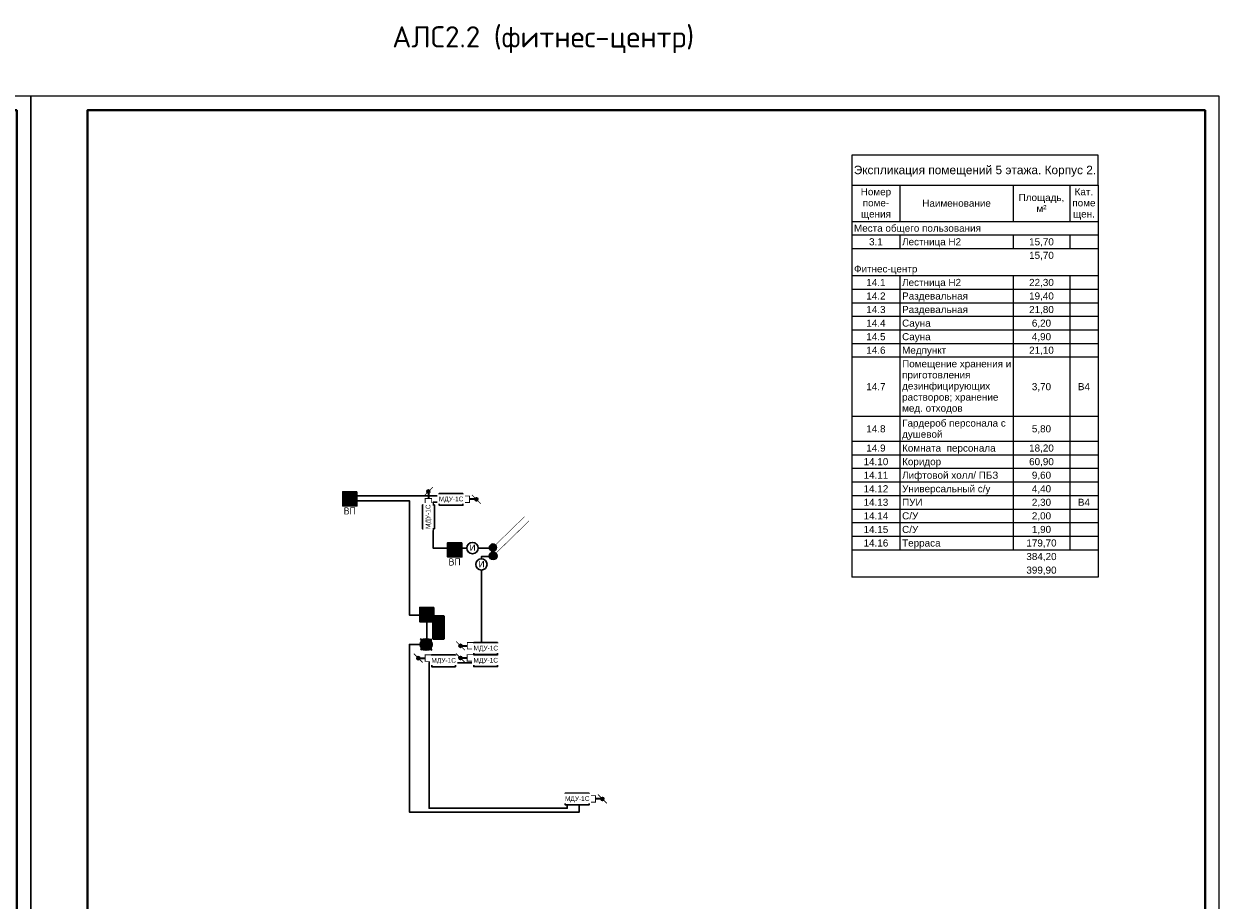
# Model space of a CAD drawing. Header units: millimetres. Extents: x 105028 to 874735, y -568483 to 191941.
# Tile 123 of 135: x 580485 to 622485, y 109311 to 140289. Entities that reach past the tile are written whole.
import ezdxf

# ---------------------------------------------------------------- set-up
doc = ezdxf.new("R2010")
doc.units = ezdxf.units.MM
doc.set_wipeout_variables(frame=1)
for name, color, linetype, lineweight in [('#СПА_КЛ_АЛС', 1, 'Continuous', 30), ('#СПА_ОБ_Смежное', 255, 'Continuous', 30), ('_АПС_Оборудование', 1, 'Continuous', 30), ('A-010-M_LINE-T', 7, 'Continuous', 18), ('format-line3', 7, 'Continuous', 13), ('Z-000-P_SCHED', 7, 'Continuous', 20), ('ОС', 5, 'Continuous', 25), ('СС-011-ПОЖ-СИГНАЛИЗАЦИЯ', 1, 'Continuous', 30), ('УГО АПС и АПЗ$0$_АПС_Оборудование', 1, 'Continuous', 30), ('УГО АПС и АПЗ$0$СС-011-ПОЖ-СИГНАЛИЗАЦИЯ', 1, 'Continuous', 30)]:
    doc.layers.add(name, color=color, linetype=linetype, lineweight=lineweight)
for name, color, linetype in [('АПС', 5, 'Continuous'), ('ССПС', 5, 'Continuous'), ('формат', 250, 'Continuous')]:
    doc.layers.add(name, color=color, linetype=linetype)
doc.layers.add('УГО АПС и АПЗ$0$СС_СОУЭ', color=7, linetype='Continuous', lineweight=35, true_color=0x004961)
doc.styles.add('1111', font='ARIALN.TTF')
doc.styles.add('Arial', font='arial.ttf', dxfattribs={"width": 0.9, "height": 700})
doc.styles.add('Arial_2', font='arial.ttf', dxfattribs={"width": 0.9, "height": 400})
doc.styles.add('CP.Text', font='arial.ttf')
doc.styles.add('ISOCPEUR', font='isocpeur.ttf', dxfattribs={"height": 300})
doc.styles.add('УГО АПС и АПЗ$0$Standard', font='arial.ttf')

# ---------------------------------------------------------------- blocks, each defined once
blk = doc.blocks.new('*U56')
for p, q in [((-400, 155), (-415, 155)), ((-415, 90), (-415, 155)), ((-400, 145), (-410, 145)), ((-400, 130), (-410, 130)), ((-400, 110), (-410, 110)), ((-413, 90), (-415, 90)), ((-413, 5), (-413, 90)), ((-400, 90), (-413, 90)), ((-407, 5), (-407, 90)), ((-400, 65), (-413, 65)), ((-400, 30), (-413, 30)), ((-400, 5), (-413, 5))]:
    blk.add_line(p, q)
at = {"color": 0, "lineweight": 0}
blk.add_lwpolyline([(-420, 0), (0, 0), (0, 594), (-420, 594)], close=True, dxfattribs=at)
at = {"lineweight": 40}
blk.add_lwpolyline([(-400, 5), (-5, 5), (-5, 589), (-400, 589)], close=True, dxfattribs=at)
at = {"layer": 'format-line3', "linetype": 'ByBlock'}
for p, q in [((-410, 90), (-410, 155)), ((-405, 90), (-405, 155))]:
    blk.add_line(p, q, dxfattribs=at)
at = {"style": 'Arial', "width": 0.9}
blk.add_text('Формат:', height=2.8, dxfattribs=at).set_placement((-53.97, 1.25))
at = {"char_height": 2.8, "width": 0.2, "attachment_point": 4, "rotation": 90, "line_spacing_factor": 0.857143, "style": 'Arial'}
for s, insert in [('{\\W0.45993; }Согласовано', (-412.58, 90)), ('{\\W0.5838;\\T0.8; \\W1;Подп. и дата}', (-410, 39.63)), ('{\\W0.5838;\\T0.8; \\W1;Инв. № подл.}', (-409.77, 7.25))]:
    blk.add_mtext(s, dxfattribs=dict(at, insert=insert))
at = {"style": 'Arial', "width": 0.9, "flags": 8}
blk.add_attdef('FORMAT', (-36.87, 1.26), '', height=2.8, dxfattribs=at)
blk = doc.blocks.new('озк_выт')
at = {"layer": 'УГО АПС и АПЗ$0$_АПС_Оборудование', "ltscale": 200}
h = blk.add_hatch(color=5, dxfattribs=at)
h.dxf.hatch_style = 1
h.paths.add_polyline_path([(468756, -41333, 1), (468645, -41333, 1)])
at = {"color": 5, "const_width": 29.5}
blk.add_lwpolyline([(468544, -41177), (468661, -41294)], dxfattribs=at)
at = {"layer": 'УГО АПС и АПЗ$0$_АПС_Оборудование', "color": 5, "lineweight": 35, "ltscale": 200}
blk.add_line((468631, -41333), (468458, -41334), dxfattribs=at)
at = {"layer": 'УГО АПС и АПЗ$0$_АПС_Оборудование', "color": 5, "const_width": 29.5}
blk.add_lwpolyline([(468227, -41449), (468458, -41449), (468458, -41218), (468227, -41218)], close=True, dxfattribs=at)
blk.add_lwpolyline([(468740, -41373), (468857, -41490)], dxfattribs=at)
at = {"layer": 'УГО АПС и АПЗ$0$_АПС_Оборудование', "color": 5}
blk.add_circle((468700, -41333), 55.4, dxfattribs=at)
blk = doc.blocks.new('_МДУ')
at = {"color": 1}
blk.add_wipeout([(-350, 175), (350, 175), (350, -175), (-350, -175)], dxfattribs=at)
at = {"layer": 'АПС', "color": 1, "lineweight": 30, "ltscale": 200}
blk.add_lwpolyline([(350, 175), (-350, 175), (-350, -175), (350, -175)], close=True, dxfattribs=at)
at = {"layer": 'АПС', "color": 0, "lineweight": 30, "ltscale": 200, "insert": (3, -9), "char_height": 140, "width": 668.29, "attachment_point": 5, "style": 'Arial_2', "bg_fill": 2}
blk.add_mtext('МДУ-1С', dxfattribs=at)
blk = doc.blocks.new('озк_пр')
at = {"layer": 'УГО АПС и АПЗ$0$_АПС_Оборудование', "ltscale": 200}
h = blk.add_hatch(color=1, dxfattribs=at)
h.dxf.hatch_style = 1
h.paths.add_polyline_path([(468761, -41723, 1), (468650, -41723, 1)])
at = {"color": 1, "const_width": 29.5}
blk.add_lwpolyline([(468549, -41567), (468666, -41684)], dxfattribs=at)
at = {"layer": 'УГО АПС и АПЗ$0$_АПС_Оборудование', "color": 1, "lineweight": 35, "ltscale": 200}
blk.add_line((468636, -41723), (468463, -41723), dxfattribs=at)
at = {"layer": 'УГО АПС и АПЗ$0$_АПС_Оборудование', "color": 1, "const_width": 29.5}
blk.add_lwpolyline([(468233, -41839), (468463, -41839), (468463, -41608), (468232, -41608)], close=True, dxfattribs=at)
blk.add_lwpolyline([(468745, -41762), (468862, -41880)], dxfattribs=at)
at = {"layer": 'УГО АПС и АПЗ$0$_АПС_Оборудование', "color": 1}
blk.add_circle((468706, -41723), 55.4, dxfattribs=at)
blk = doc.blocks.new('*U45')
at = {"ltscale": 100}
h = blk.add_hatch(color=256, dxfattribs=at)
h.dxf.hatch_style = 1
h.paths.add_polyline_path([(-35, 0, 1), (35, 0, 1)])
at = {"lineweight": 30}
blk.add_lwpolyline([(313, 313, 0, 45, 0), (186, 186, 4.5, 4.5, 0), (25, 25, 4.5, 4.5, 0)], format="xyseb", dxfattribs=at)
blk.add_circle((0, 0), 34.8, dxfattribs=at)
blk = doc.blocks.new('*U57')
h = blk.add_hatch(color=256)
edge = h.paths.add_edge_path()
edge.add_arc((0, 0), 38.7, 0, 360)
blk.add_lwpolyline([(0, 0, 0, 50, 0), (141, 141, 5, 5, 0), (348, 348, 5, 5, 0)], format="xyseb")
blk.add_circle((0, 0), 38.7)
blk = doc.blocks.new('УГО АПС и АПЗ$0$A$C0ED213A1')
blk.add_wipeout([(-200, 0), (0, -200), (200, 0), (0, 200)])
blk.add_circle((0, 0), 200)
at = {"layer": 'УГО АПС и АПЗ$0$СС-011-ПОЖ-СИГНАЛИЗАЦИЯ', "color": 1, "style": 'УГО АПС и АПЗ$0$Standard'}
blk.add_text('и', height=286, dxfattribs=at).set_placement((-108, -98))
blk = doc.blocks.new('УГО АПС и АПЗ$0$точка сбора')
h = blk.add_hatch(color=255)
h.dxf.hatch_style = 1
h.paths.add_polyline_path([(0, 0), (-88, 88, 0.198912), (-125, 0, 0.198912), (-88, -88)])
h.paths.add_polyline_path([(125, 0, 0.198912), (88, 88), (0, 0), (88, -88, 0.198912)])
h = blk.add_hatch(color=2)
h.dxf.hatch_style = 1
h.paths.add_polyline_path([(88, -88), (0, 0), (-88, -88, 0.414214)])
h.paths.add_polyline_path([(88, 88, 0.414214), (-88, 88), (0, 0)])
at = {"layer": 'УГО АПС и АПЗ$0$СС_СОУЭ', "color": 1}
for p, q in [((-88, 88), (-125, 125)), ((-88, 88), (-125, 88)), ((-88, 88), (-88, 125)), ((88, 88), (125, 125)), ((88, 88), (88, 125)), ((88, 88), (125, 88)), ((-88, -88), (-125, -125)), ((-88, -88), (-125, -88)), ((-88, -88), (-88, -125)), ((88, -88), (125, -125)), ((88, -88), (88, -125)), ((88, -88), (125, -88))]:
    blk.add_line(p, q, dxfattribs=at)
for points in [[(-88, 88), (88, -88)], [(-88, -88), (88, 88)]]:
    blk.add_lwpolyline(points, dxfattribs=at)
blk.add_circle((0, 0), 125, dxfattribs=at)
blk = doc.blocks.new('УГО АПС и АПЗ$0$A$C7da512b9')
at = {"true_color": 0xffffff}
h = blk.add_hatch(color=7, dxfattribs=at)
h.dxf.hatch_style = 1
h.paths.add_polyline_path([(0, 199.9872), (-399.9744, 199.9872), (-399.9744, -199.9872), (0, -199.9872)])
at = {"lineweight": 35, "true_color": 0x0a0aff}
for points in [[(0, 74.9952), (0, 199.9872), (-399.9744, 199.9872), (-399.9744, 74.9952)], [(-399.9744, -74.9952), (-399.9744, -199.9872), (0, -199.9872), (0, -74.9952)]]:
    blk.add_hatch(color=5, dxfattribs=at).paths.add_polyline_path(points)
at = {"color": 5, "lineweight": 35, "true_color": 0x0a0aff}
for p, q in [((-399.9744, 199.9872), (-399.9744, -199.9872)), ((0, 199.9872), (-399.9744, 199.9872)), ((0, -199.9872), (0, 199.9872)), ((-399.9744, -199.9872), (0, -199.9872))]:
    blk.add_line(p, q, dxfattribs=at)
blk = doc.blocks.new('*U625')
at = {"lineweight": 40, "ltscale": 2, "true_color": 0xffffff}
h = blk.add_hatch(color=7, dxfattribs=at)
h.dxf.hatch_style = 1
h.paths.add_polyline_path([(261980, 110743), (261980, 111246), (261477, 111246), (261477, 110743)])
at = {"layer": 'ОС', "color": 1, "lineweight": 30}
blk.add_lwpolyline([(261980, 111246), (261477, 111246), (261477, 110743), (261980, 110743)], close=True, dxfattribs=at)
at = {"layer": 'ССПС', "color": 1, "lineweight": -2, "ltscale": 1000, "style": '1111', "width": 0.8}
blk.add_text('АМ1', height=200, dxfattribs=at).set_placement((261533, 110904))

msp = doc.modelspace()

# ---------------------------------------------------------------- linework, layer by layer
at = {"layer": '#СПА_КЛ_АЛС', "lineweight": 30}
msp.add_lwpolyline([(597038, 121759), (594952, 121759), (594952, 123380), (595381, 123380), (595381, 123609), (594116, 123609), (592258, 123609), (592258, 123428), (594116, 123428), (594116, 119388), (594730, 119388), (594730, 118350), (594116, 118350), (594116, 112425), (600113, 112425), (600113, 112890), (599691, 112890), (599691, 112560), (594809, 112560), (594809, 117707), (596659, 117707), (596659, 121457), (597061, 121457)], dxfattribs=at)
at = {"layer": 'A-010-M_LINE-T'}
for p, q in [((609750, 135640), (609750, 134581)), ((618450, 135640), (609750, 135640)), ((618450, 134581), (618450, 135640)), ((609750, 134581), (609750, 120731)), ((609750, 134581), (618450, 134581)), ((611450, 134581), (611450, 133294)), ((615450, 134581), (615450, 133294)), ((617450, 134581), (617450, 133294)), ((618450, 134581), (618450, 120731)), ((611450, 133294), (609750, 133294)), ((615450, 133294), (611450, 133294)), ((617450, 133294), (615450, 133294)), ((618450, 133294), (617450, 133294)), ((611450, 132815), (609750, 132815)), ((615450, 132815), (611450, 132815)), ((611450, 132815), (611450, 132336)), ((617450, 132815), (615450, 132815)), ((615450, 132815), (615450, 132336)), ((618450, 132815), (617450, 132815)), ((617450, 132815), (617450, 132336)), ((611450, 132336), (609750, 132336)), ((615450, 132336), (611450, 132336)), ((617450, 132336), (615450, 132336)), ((618450, 132336), (617450, 132336)), ((611450, 131377), (609750, 131377)), ((615450, 131377), (611450, 131377)), ((611450, 131377), (611450, 130898)), ((617450, 131377), (615450, 131377)), ((615450, 131377), (615450, 130898)), ((618450, 131377), (617450, 131377)), ((617450, 131377), (617450, 130898)), ((611450, 130898), (609750, 130898)), ((615450, 130898), (611450, 130898)), ((611450, 130898), (611450, 130419)), ((617450, 130898), (615450, 130898)), ((615450, 130898), (615450, 130419)), ((618450, 130898), (617450, 130898)), ((617450, 130898), (617450, 130419)), ((611450, 130419), (609750, 130419)), ((615450, 130419), (611450, 130419)), ((611450, 130419), (611450, 129940)), ((617450, 130419), (615450, 130419)), ((615450, 130419), (615450, 129940)), ((618450, 130419), (617450, 130419)), ((617450, 130419), (617450, 129940)), ((611450, 129940), (609750, 129940)), ((615450, 129940), (611450, 129940)), ((611450, 129940), (611450, 129461)), ((617450, 129940), (615450, 129940)), ((615450, 129940), (615450, 129461)), ((618450, 129940), (617450, 129940)), ((617450, 129940), (617450, 129461)), ((611450, 129461), (609750, 129461)), ((615450, 129461), (611450, 129461)), ((611450, 129461), (611450, 128981)), ((617450, 129461), (615450, 129461)), ((615450, 129461), (615450, 128981)), ((618450, 129461), (617450, 129461)), ((617450, 129461), (617450, 128981)), ((611450, 128981), (609750, 128981)), ((615450, 128981), (611450, 128981)), ((611450, 128981), (611450, 128502)), ((617450, 128981), (615450, 128981)), ((615450, 128981), (615450, 128502)), ((618450, 128981), (617450, 128981)), ((617450, 128981), (617450, 128502)), ((611450, 128502), (609750, 128502)), ((615450, 128502), (611450, 128502)), ((611450, 128502), (611450, 126406)), ((617450, 128502), (615450, 128502)), ((615450, 128502), (615450, 126406)), ((618450, 128502), (617450, 128502)), ((617450, 128502), (617450, 126406)), ((611450, 126406), (609750, 126406)), ((615450, 126406), (611450, 126406)), ((611450, 126406), (611450, 125523)), ((617450, 126406), (615450, 126406)), ((615450, 126406), (615450, 125523)), ((618450, 126406), (617450, 126406)), ((617450, 126406), (617450, 125523)), ((611450, 125523), (609750, 125523)), ((615450, 125523), (611450, 125523)), ((611450, 125523), (611450, 125044)), ((617450, 125523), (615450, 125523)), ((615450, 125523), (615450, 125044)), ((618450, 125523), (617450, 125523)), ((617450, 125523), (617450, 125044)), ((611450, 125044), (609750, 125044)), ((615450, 125044), (611450, 125044)), ((611450, 125044), (611450, 124565)), ((617450, 125044), (615450, 125044)), ((615450, 125044), (615450, 124565)), ((618450, 125044), (617450, 125044)), ((617450, 125044), (617450, 124565)), ((611450, 124565), (609750, 124565)), ((615450, 124565), (611450, 124565)), ((611450, 124565), (611450, 124085)), ((617450, 124565), (615450, 124565)), ((615450, 124565), (615450, 124085)), ((618450, 124565), (617450, 124565)), ((617450, 124565), (617450, 124085)), ((611450, 124085), (609750, 124085)), ((615450, 124085), (611450, 124085)), ((611450, 124085), (611450, 123606)), ((617450, 124085), (615450, 124085)), ((615450, 124085), (615450, 123606)), ((618450, 124085), (617450, 124085)), ((617450, 124085), (617450, 123606)), ((611450, 123606), (609750, 123606)), ((615450, 123606), (611450, 123606)), ((611450, 123606), (611450, 123127)), ((617450, 123606), (615450, 123606)), ((615450, 123606), (615450, 123127)), ((618450, 123606), (617450, 123606)), ((617450, 123606), (617450, 123127)), ((611450, 123127), (609750, 123127)), ((615450, 123127), (611450, 123127)), ((611450, 123127), (611450, 122648)), ((617450, 123127), (615450, 123127)), ((615450, 123127), (615450, 122648)), ((618450, 123127), (617450, 123127)), ((617450, 123127), (617450, 122648)), ((611450, 122648), (609750, 122648)), ((615450, 122648), (611450, 122648)), ((611450, 122648), (611450, 122169)), ((617450, 122648), (615450, 122648)), ((615450, 122648), (615450, 122169)), ((618450, 122648), (617450, 122648)), ((617450, 122648), (617450, 122169)), ((611450, 122169), (609750, 122169)), ((615450, 122169), (611450, 122169)), ((611450, 122169), (611450, 121689)), ((617450, 122169), (615450, 122169)), ((615450, 122169), (615450, 121689)), ((618450, 122169), (617450, 122169)), ((617450, 122169), (617450, 121689)), ((611450, 121689), (609750, 121689)), ((615450, 121689), (611450, 121689)), ((617450, 121689), (615450, 121689)), ((618450, 121689), (617450, 121689)), ((618450, 120731), (609750, 120731))]:
    msp.add_line(p, q, dxfattribs=at)

# ---------------------------------------------------------------- block references
at = {"layer": '#СПА_ОБ_Смежное', "lineweight": 30}
for p in [(330278, 12504), (333001, 8412)]:
    msp.add_blockref('*U625', p, dxfattribs=at)
at = {"xscale": 3.600000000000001, "yscale": 3.600000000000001, "zscale": 3.600000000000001, "rotation": 359.2880171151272}
for name, p in [('*U57', (597072, 121481)), ('*U45', (597063, 121778))]:
    msp.add_blockref(name, p, dxfattribs=at)
at = {"layer": 'СС-011-ПОЖ-СИГНАЛИЗАЦИЯ', "lineweight": 30}
for p in [(127773, 165205), (132228, 154614)]:
    msp.add_blockref('озк_пр', p, dxfattribs=at)
at = {"layer": 'СС-011-ПОЖ-СИГНАЛИЗАЦИЯ', "lineweight": 30, "rotation": 180}
for p in [(1063128, 76536), (1064615, 76541)]:
    msp.add_blockref('озк_выт', p, dxfattribs=at)
at = {"layer": 'УГО АПС и АПЗ$0$_АПС_Оборудование', "rotation": 270}
for p in [(595140, 118950), (595140, 118550)]:
    msp.add_blockref('УГО АПС и АПЗ$0$A$C7da512b9', p, dxfattribs=at)
at = {"layer": 'формат', "xscale": 100, "yscale": 100, "zscale": 100}
for p in [(580735, 78334), (622735, 78334)]:
    msp.add_blockref('*U56', p, dxfattribs=at).add_auto_attribs({'FORMAT': 'А2'})

# ---------------------------------------------------------------- texts
at = {"color": 0, "linetype": 'ByBlock', "lineweight": -2, "insert": (593508, 140202), "char_height": 750, "attachment_point": 1, "style": 'ISOCPEUR'}
msp.add_mtext_dynamic_manual_height_columns('АЛС2.2 (фитнес-центр)', width=13144.81, gutter_width=15, heights=[3334], dxfattribs=at)
at = {"color": 6, "linetype": 'ByBlock', "lineweight": -2, "insert": (591789, 123195), "char_height": 250, "attachment_point": 1, "style": 'ISOCPEUR'}
msp.add_mtext_dynamic_manual_height_columns('ВП', width=646.56, gutter_width=15, heights=[0], dxfattribs=at)
at = {"layer": 'Z-000-P_SCHED', "line_spacing_factor": 0.941778, "style": 'CP.Text'}
for s, insert, char_height, width, attachment_point in [('Экспликация помещений 5 этажа. Корпус 2.', (614100, 135272), 300, 10224.68, 2), ('Номер\\Pпоме-\\Pщения', (610600, 134476), 250, 1285.52, 2), ('Кат.\\Pпоме\\Pщен.', (617950, 134476), 250, 979.44, 2), ('Наименование', (613450, 134072), 250, 2895.47, 2), ('Площадь,\\Pм\\fArial|b0|i0|c238|p34|;²', (616450, 134274), 250, 1925.21, 2), ('Места общего пользования', (609825, 133189), 250, 5356.32, 1), ('3.1', (610600, 132709), 250, 581.54, 2), ('Лестница Н2', (611525, 132709), 250, 2485.33, 1), ('15,70', (616450, 132709), 250, 1046.78, 2), ('15,70', (616450, 132230), 250, 1046.78, 2), ('Фитнес-центр', (609825, 131751), 250, 2668.98, 1), ('14.1', (610600, 131272), 250, 814.16, 2), ('Лестница Н2', (611525, 131272), 250, 2485.33, 1), ('22,30', (616450, 131272), 250, 1046.78, 2), ('14.2', (610600, 130793), 250, 814.16, 2), ('Раздевальная', (611525, 130793), 250, 2776.1, 1), ('19,40', (616450, 130793), 250, 1046.78, 2), ('14.3', (610600, 130314), 250, 814.16, 2), ('Раздевальная', (611525, 130314), 250, 2776.1, 1), ('21,80', (616450, 130314), 250, 1046.78, 2), ('14.4', (610600, 129834), 250, 814.16, 2), ('Сауна', (611525, 129834), 250, 1193.69, 1), ('6,20', (616450, 129834), 250, 814.16, 2), ('14.5', (610600, 129355), 250, 814.16, 2), ('Сауна', (611525, 129355), 250, 1193.69, 1), ('4,90', (616450, 129355), 250, 814.16, 2), ('14.6', (610600, 128876), 250, 814.16, 2), ('Медпункт', (611525, 128876), 250, 1848.69, 1), ('21,10', (616450, 128876), 250, 1046.78, 2), ('Помещение хранения и\\Pприготовления\\Pдезинфицирующих\\Pрастворов; хранение\\Pмед. отходов', (611525, 128397), 250, 4612.55, 1), ('14.7', (610600, 127588), 250, 814.16, 2), ('3,70', (616450, 127588), 250, 814.16, 2), ('В4', (617950, 127588), 250, 511.15, 2), ('14.8', (610600, 126099), 250, 814.16, 2), ('Гардероб персонала с\\Pдушевой', (611525, 126301), 250, 4379.94, 1), ('5,80', (616450, 126099), 250, 814.16, 2), ('14.9', (610600, 125418), 250, 814.16, 2), ('Комната  персонала', (611525, 125418), 250, 3948.37, 1), ('18,20', (616450, 125418), 250, 1046.78, 2), ('14.10', (610600, 124938), 250, 1046.78, 2), ('Коридор', (611525, 124938), 250, 1646.69, 1), ('60,90', (616450, 124938), 250, 1046.78, 2), ('14.11', (610600, 124459), 250, 1046.78, 2), ('Лифтовой холл/ ПБЗ', (611525, 124459), 250, 4052.44, 1), ('9,60', (616450, 124459), 250, 814.16, 2), ('14.12', (610600, 123980), 250, 1046.78, 2), ('Универсальный с/у', (611525, 123980), 250, 3712.69, 1), ('4,40', (616450, 123980), 250, 814.16, 2), ('14.13', (610600, 123501), 250, 1046.78, 2), ('ПУИ', (611525, 123501), 250, 863.13, 1), ('2,30', (616450, 123501), 250, 814.16, 2), ('В4', (617950, 123501), 250, 511.15, 2), ('14.14', (610600, 123022), 250, 1046.78, 2), ('С/У', (611525, 123022), 250, 679.49, 1), ('2,00', (616450, 123022), 250, 814.16, 2), ('14.15', (610600, 122542), 250, 1046.78, 2), ('С/У', (611525, 122542), 250, 679.49, 1), ('1,90', (616450, 122542), 250, 814.16, 2), ('14.16', (610600, 122063), 250, 1046.78, 2), ('Терраса', (611525, 122063), 250, 1625.26, 1), ('179,70', (616450, 122063), 250, 1279.39, 2), ('384,20', (616450, 121584), 250, 1279.39, 2), ('399,90', (616450, 121105), 250, 1279.39, 2)]:
    msp.add_mtext(s, dxfattribs=dict(at, insert=insert, char_height=char_height, width=width, attachment_point=attachment_point))

# ---------------------------------------------------------------- next in the draw order: block references
at = {"layer": '_АПС_Оборудование', "color": 0, "lineweight": 30, "xscale": 1.2, "yscale": 1.2, "zscale": 1.2}
for p in [(595585, 123481), (596807, 117780), (600041, 112891)]:
    msp.add_blockref('_МДУ', p, dxfattribs=at)
at = {"layer": 'УГО АПС и АПЗ$0$_АПС_Оборудование'}
msp.add_blockref('УГО АПС и АПЗ$0$A$C0ED213A1', (596342, 121759), dxfattribs=at)

# ---------------------------------------------------------------- next in the draw order: block references
at = {"layer": '#СПА_ОБ_Смежное', "lineweight": 30}
msp.add_blockref('*U625', (333987, 10702), dxfattribs=at)
at = {"layer": 'СС-011-ПОЖ-СИГНАЛИЗАЦИЯ', "lineweight": 30}
for name, p, rotation in [('озк_пр', (553061, -344950), 90), ('озк_выт', (1064618, 76970), 180)]:
    msp.add_blockref(name, p, dxfattribs=dict(at, rotation=rotation))
at = {"layer": 'УГО АПС и АПЗ$0$_АПС_Оборудование'}
msp.add_blockref('УГО АПС и АПЗ$0$A$C0ED213A1', (596659, 121180), dxfattribs=at)

# ---------------------------------------------------------------- next in the draw order: texts
at = {"color": 6, "linetype": 'ByBlock', "lineweight": -2, "insert": (595497, 121392), "char_height": 250, "attachment_point": 1, "style": 'ISOCPEUR'}
msp.add_mtext_dynamic_manual_height_columns('ВП', width=646.56, gutter_width=15, heights=[0], dxfattribs=at)

# ---------------------------------------------------------------- next in the draw order: block references
at = {"layer": '_АПС_Оборудование', "color": 0, "lineweight": 30, "xscale": 1.2, "yscale": 1.2, "zscale": 1.2, "rotation": 90}
msp.add_blockref('_МДУ', (594785, 122863), dxfattribs=at)
at = {"layer": '_АПС_Оборудование', "color": 0, "lineweight": 30, "xscale": 1.2, "yscale": 1.2, "zscale": 1.2}
for p in [(596811, 118209), (595320, 117775)]:
    msp.add_blockref('_МДУ', p, dxfattribs=at)

# ---------------------------------------------------------------- next in the draw order: block references
at = {"layer": 'УГО АПС и АПЗ$0$_АПС_Оборудование', "xscale": 1.6, "yscale": 1.6, "zscale": 1.6, "rotation": 270}
msp.add_blockref('УГО АПС и АПЗ$0$точка сбора', (594705, 118350), dxfattribs=at)

doc.saveas('drawing.dxf')
